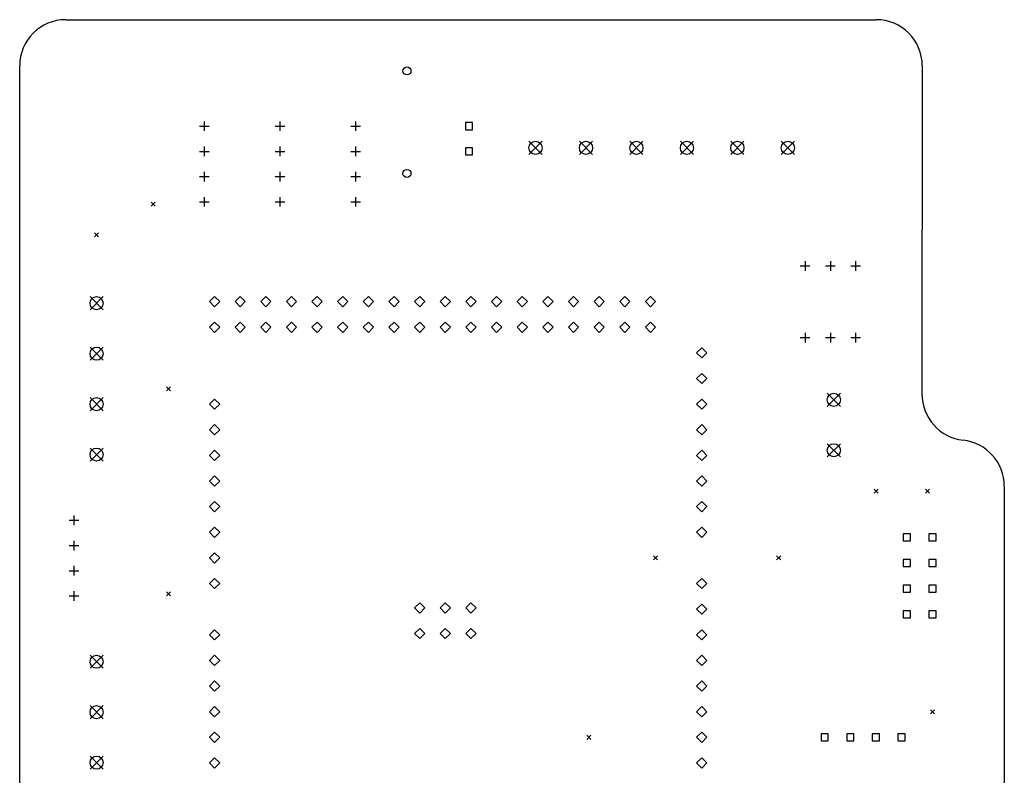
# Model space of a CAD drawing. Extents: x 101 to 200, y -172 to -22.
# Tile 5 of 5: x 103 to 200, y -97 to -22. Entities that reach past the tile are written whole.
import ezdxf

# ---------------------------------------------------------------- set-up
doc = ezdxf.new("R2010")
doc.units = 0
doc.layers.add('BLACK', color=7, linetype='CONTINUOUS')

msp = doc.modelspace()

# ---------------------------------------------------------------- linework, layer by layer
at = {"layer": 'BLACK', "linetype": 'CONTINUOUS'}
for p, q in [((107.299, -22.443), (187.563, -22.443)), ((102.727, -146.395), (102.727, -27.015)), ((192.135, -27.015), (192.107, -59.527)), ((120.54, -32.993), (121.49, -32.993)), ((121.015, -32.518), (121.015, -33.468)), ((128.031, -32.993), (128.981, -32.993)), ((128.506, -32.518), (128.506, -33.468)), ((135.522, -32.993), (136.472, -32.993)), ((135.997, -32.518), (135.997, -33.468)), ((147.583, -32.639), (146.876, -32.639)), ((146.876, -32.639), (146.876, -33.347)), ((147.583, -33.347), (147.583, -32.639)), ((146.876, -33.347), (147.583, -33.347)), ((121.015, -35.018), (121.015, -35.968)), ((128.506, -35.018), (128.506, -35.968)), ((135.997, -35.018), (135.997, -35.968)), ((153.171, -34.493), (154.471, -35.793)), ((154.471, -34.493), (153.171, -35.793)), ((158.171, -34.493), (159.471, -35.793)), ((159.471, -34.493), (158.171, -35.793)), ((163.171, -34.493), (164.471, -35.793)), ((164.471, -34.493), (163.171, -35.793)), ((168.171, -34.493), (169.471, -35.793)), ((169.471, -34.493), (168.171, -35.793)), ((173.171, -34.493), (174.471, -35.793)), ((174.471, -34.493), (173.171, -35.793)), ((178.171, -34.493), (179.471, -35.793)), ((179.471, -34.493), (178.171, -35.793)), ((120.54, -35.493), (121.49, -35.493)), ((128.031, -35.493), (128.981, -35.493)), ((135.522, -35.493), (136.472, -35.493)), ((147.583, -35.139), (146.876, -35.139)), ((146.876, -35.139), (146.876, -35.847)), ((146.876, -35.847), (147.583, -35.847)), ((147.583, -35.847), (147.583, -35.139)), ((120.54, -37.993), (121.49, -37.993)), ((121.015, -37.518), (121.015, -38.468)), ((128.031, -37.993), (128.981, -37.993)), ((128.506, -37.518), (128.506, -38.468)), ((135.522, -37.993), (136.472, -37.993)), ((135.997, -37.518), (135.997, -38.468)), ((115.735, -40.531), (116.135, -40.931)), ((116.135, -40.531), (115.735, -40.931)), ((120.54, -40.493), (121.49, -40.493)), ((121.015, -40.018), (121.015, -40.968)), ((128.031, -40.493), (128.981, -40.493)), ((128.506, -40.018), (128.506, -40.968)), ((135.522, -40.493), (136.472, -40.493)), ((135.997, -40.018), (135.997, -40.968)), ((110.147, -43.579), (110.547, -43.979)), ((110.547, -43.579), (110.147, -43.979)), ((180.531, -46.369), (180.531, -47.319)), ((183.031, -46.369), (183.031, -47.319)), ((185.531, -46.369), (185.531, -47.319)), ((180.056, -46.844), (181.006, -46.844)), ((182.556, -46.844), (183.506, -46.844)), ((185.056, -46.844), (186.006, -46.844)), ((109.697, -49.893), (110.997, -51.193)), ((110.997, -49.893), (109.697, -51.193)), ((122.031, -49.875), (121.523, -50.383)), ((121.523, -50.383), (122.031, -50.891)), ((122.539, -50.383), (122.031, -49.875)), ((122.031, -50.891), (122.539, -50.383)), ((124.571, -49.875), (124.063, -50.383)), ((124.063, -50.383), (124.571, -50.891)), ((125.079, -50.383), (124.571, -49.875)), ((124.571, -50.891), (125.079, -50.383)), ((127.111, -49.875), (126.603, -50.383)), ((126.603, -50.383), (127.111, -50.891)), ((127.619, -50.383), (127.111, -49.875)), ((127.111, -50.891), (127.619, -50.383)), ((129.651, -49.875), (129.143, -50.383)), ((129.143, -50.383), (129.651, -50.891)), ((130.159, -50.383), (129.651, -49.875)), ((129.651, -50.891), (130.159, -50.383)), ((132.191, -49.875), (131.683, -50.383)), ((131.683, -50.383), (132.191, -50.891)), ((132.699, -50.383), (132.191, -49.875)), ((132.191, -50.891), (132.699, -50.383)), ((134.731, -49.875), (134.223, -50.383)), ((134.223, -50.383), (134.731, -50.891)), ((135.239, -50.383), (134.731, -49.875)), ((134.731, -50.891), (135.239, -50.383)), ((137.271, -49.875), (136.763, -50.383)), ((136.763, -50.383), (137.271, -50.891)), ((137.779, -50.383), (137.271, -49.875)), ((137.271, -50.891), (137.779, -50.383)), ((139.811, -49.875), (139.303, -50.383)), ((139.303, -50.383), (139.811, -50.891)), ((140.319, -50.383), (139.811, -49.875)), ((139.811, -50.891), (140.319, -50.383)), ((142.351, -49.875), (141.843, -50.383)), ((141.843, -50.383), (142.351, -50.891)), ((142.859, -50.383), (142.351, -49.875)), ((142.351, -50.891), (142.859, -50.383)), ((144.891, -49.875), (144.383, -50.383)), ((144.383, -50.383), (144.891, -50.891)), ((145.399, -50.383), (144.891, -49.875)), ((144.891, -50.891), (145.399, -50.383)), ((147.431, -49.875), (146.923, -50.383)), ((146.923, -50.383), (147.431, -50.891)), ((147.939, -50.383), (147.431, -49.875)), ((147.431, -50.891), (147.939, -50.383)), ((149.971, -49.875), (149.463, -50.383)), ((149.463, -50.383), (149.971, -50.891)), ((150.479, -50.383), (149.971, -49.875)), ((149.971, -50.891), (150.479, -50.383)), ((152.511, -49.875), (152.003, -50.383)), ((152.003, -50.383), (152.511, -50.891)), ((153.019, -50.383), (152.511, -49.875)), ((152.511, -50.891), (153.019, -50.383)), ((155.051, -49.875), (154.543, -50.383)), ((154.543, -50.383), (155.051, -50.891)), ((155.559, -50.383), (155.051, -49.875)), ((155.051, -50.891), (155.559, -50.383)), ((157.591, -49.875), (157.083, -50.383)), ((157.083, -50.383), (157.591, -50.891)), ((158.099, -50.383), (157.591, -49.875)), ((157.591, -50.891), (158.099, -50.383)), ((160.131, -49.875), (159.623, -50.383)), ((159.623, -50.383), (160.131, -50.891)), ((160.639, -50.383), (160.131, -49.875)), ((160.131, -50.891), (160.639, -50.383)), ((162.671, -49.875), (162.163, -50.383)), ((162.163, -50.383), (162.671, -50.891)), ((163.179, -50.383), (162.671, -49.875)), ((162.671, -50.891), (163.179, -50.383)), ((165.211, -49.875), (164.703, -50.383)), ((164.703, -50.383), (165.211, -50.891)), ((165.719, -50.383), (165.211, -49.875)), ((165.211, -50.891), (165.719, -50.383)), ((122.031, -52.415), (121.523, -52.923)), ((122.539, -52.923), (122.031, -52.415)), ((124.571, -52.415), (124.063, -52.923)), ((125.079, -52.923), (124.571, -52.415)), ((127.111, -52.415), (126.603, -52.923)), ((127.619, -52.923), (127.111, -52.415)), ((129.651, -52.415), (129.143, -52.923)), ((130.159, -52.923), (129.651, -52.415)), ((132.191, -52.415), (131.683, -52.923)), ((132.699, -52.923), (132.191, -52.415)), ((134.731, -52.415), (134.223, -52.923)), ((135.239, -52.923), (134.731, -52.415)), ((137.271, -52.415), (136.763, -52.923)), ((137.779, -52.923), (137.271, -52.415)), ((139.811, -52.415), (139.303, -52.923)), ((140.319, -52.923), (139.811, -52.415)), ((142.351, -52.415), (141.843, -52.923)), ((142.859, -52.923), (142.351, -52.415)), ((144.891, -52.415), (144.383, -52.923)), ((145.399, -52.923), (144.891, -52.415)), ((147.431, -52.415), (146.923, -52.923)), ((147.939, -52.923), (147.431, -52.415)), ((149.971, -52.415), (149.463, -52.923)), ((150.479, -52.923), (149.971, -52.415)), ((152.511, -52.415), (152.003, -52.923)), ((153.019, -52.923), (152.511, -52.415)), ((155.051, -52.415), (154.543, -52.923)), ((155.559, -52.923), (155.051, -52.415)), ((157.591, -52.415), (157.083, -52.923)), ((158.099, -52.923), (157.591, -52.415)), ((160.131, -52.415), (159.623, -52.923)), ((160.639, -52.923), (160.131, -52.415)), ((162.671, -52.415), (162.163, -52.923)), ((163.179, -52.923), (162.671, -52.415)), ((165.211, -52.415), (164.703, -52.923)), ((165.719, -52.923), (165.211, -52.415)), ((121.523, -52.923), (122.031, -53.431)), ((122.031, -53.431), (122.539, -52.923)), ((124.063, -52.923), (124.571, -53.431)), ((124.571, -53.431), (125.079, -52.923)), ((126.603, -52.923), (127.111, -53.431)), ((127.111, -53.431), (127.619, -52.923)), ((129.143, -52.923), (129.651, -53.431)), ((129.651, -53.431), (130.159, -52.923)), ((131.683, -52.923), (132.191, -53.431)), ((132.191, -53.431), (132.699, -52.923)), ((134.223, -52.923), (134.731, -53.431)), ((134.731, -53.431), (135.239, -52.923)), ((136.763, -52.923), (137.271, -53.431)), ((137.271, -53.431), (137.779, -52.923)), ((139.303, -52.923), (139.811, -53.431)), ((139.811, -53.431), (140.319, -52.923)), ((141.843, -52.923), (142.351, -53.431)), ((142.351, -53.431), (142.859, -52.923)), ((144.383, -52.923), (144.891, -53.431)), ((144.891, -53.431), (145.399, -52.923)), ((146.923, -52.923), (147.431, -53.431)), ((147.431, -53.431), (147.939, -52.923)), ((149.463, -52.923), (149.971, -53.431)), ((149.971, -53.431), (150.479, -52.923)), ((152.003, -52.923), (152.511, -53.431)), ((152.511, -53.431), (153.019, -52.923)), ((154.543, -52.923), (155.051, -53.431)), ((155.051, -53.431), (155.559, -52.923)), ((157.083, -52.923), (157.591, -53.431)), ((157.591, -53.431), (158.099, -52.923)), ((159.623, -52.923), (160.131, -53.431)), ((160.131, -53.431), (160.639, -52.923)), ((162.163, -52.923), (162.671, -53.431)), ((162.671, -53.431), (163.179, -52.923)), ((164.703, -52.923), (165.211, -53.431)), ((165.211, -53.431), (165.719, -52.923)), ((180.531, -53.481), (180.531, -54.431)), ((183.031, -53.481), (183.031, -54.431)), ((185.531, -53.481), (185.531, -54.431)), ((180.056, -53.956), (181.006, -53.956)), ((182.556, -53.956), (183.506, -53.956)), ((185.056, -53.956), (186.006, -53.956)), ((109.697, -54.893), (110.997, -56.193)), ((110.997, -54.893), (109.697, -56.193)), ((170.291, -54.955), (169.783, -55.463)), ((169.783, -55.463), (170.291, -55.971)), ((170.799, -55.463), (170.291, -54.955)), ((170.291, -55.971), (170.799, -55.463)), ((170.291, -57.495), (169.783, -58.003)), ((170.799, -58.003), (170.291, -57.495)), ((169.783, -58.003), (170.291, -58.511)), ((170.291, -58.511), (170.799, -58.003)), ((117.259, -58.819), (117.659, -59.219)), ((117.659, -58.819), (117.259, -59.219)), ((182.731, -59.465), (184.031, -60.765)), ((184.031, -59.465), (182.731, -60.765)), ((109.697, -59.893), (110.997, -61.193)), ((110.997, -59.893), (109.697, -61.193)), ((122.031, -60.035), (121.523, -60.543)), ((122.539, -60.543), (122.031, -60.035)), ((170.291, -60.035), (169.783, -60.543)), ((170.799, -60.543), (170.291, -60.035)), ((121.523, -60.543), (122.031, -61.051)), ((122.031, -61.051), (122.539, -60.543)), ((169.783, -60.543), (170.291, -61.051)), ((170.291, -61.051), (170.799, -60.543)), ((122.031, -62.575), (121.523, -63.083)), ((121.523, -63.083), (122.031, -63.591)), ((122.539, -63.083), (122.031, -62.575)), ((122.031, -63.591), (122.539, -63.083)), ((170.291, -62.575), (169.783, -63.083)), ((169.783, -63.083), (170.291, -63.591)), ((170.799, -63.083), (170.291, -62.575)), ((170.291, -63.591), (170.799, -63.083)), ((109.697, -64.893), (110.997, -66.193)), ((110.997, -64.893), (109.697, -66.193)), ((122.031, -65.115), (121.523, -65.623)), ((122.539, -65.623), (122.031, -65.115)), ((170.291, -65.115), (169.783, -65.623)), ((170.799, -65.623), (170.291, -65.115)), ((182.731, -64.465), (184.031, -65.765)), ((184.031, -64.465), (182.731, -65.765)), ((121.523, -65.623), (122.031, -66.131)), ((122.031, -66.131), (122.539, -65.623)), ((169.783, -65.623), (170.291, -66.131)), ((170.291, -66.131), (170.799, -65.623)), ((122.031, -67.655), (121.523, -68.163)), ((121.523, -68.163), (122.031, -68.671)), ((122.539, -68.163), (122.031, -67.655)), ((122.031, -68.671), (122.539, -68.163)), ((170.291, -67.655), (169.783, -68.163)), ((169.783, -68.163), (170.291, -68.671)), ((170.799, -68.163), (170.291, -67.655)), ((170.291, -68.671), (170.799, -68.163)), ((187.363, -68.979), (187.763, -69.379)), ((187.763, -68.979), (187.363, -69.379)), ((192.443, -68.979), (192.843, -69.379)), ((192.843, -68.979), (192.443, -69.379)), ((200.263, -68.671), (200.263, -146.395)), ((122.031, -70.195), (121.523, -70.703)), ((122.539, -70.703), (122.031, -70.195)), ((170.291, -70.195), (169.783, -70.703)), ((170.799, -70.703), (170.291, -70.195)), ((121.523, -70.703), (122.031, -71.211)), ((122.031, -71.211), (122.539, -70.703)), ((169.783, -70.703), (170.291, -71.211)), ((170.291, -71.211), (170.799, -70.703)), ((107.622, -72.058), (108.572, -72.058)), ((108.097, -71.583), (108.097, -72.533)), ((122.031, -72.735), (121.523, -73.243)), ((122.539, -73.243), (122.031, -72.735)), ((170.291, -72.735), (169.783, -73.243)), ((170.799, -73.243), (170.291, -72.735)), ((108.097, -74.083), (108.097, -75.033)), ((121.523, -73.243), (122.031, -73.751)), ((122.031, -73.751), (122.539, -73.243)), ((169.783, -73.243), (170.291, -73.751)), ((170.291, -73.751), (170.799, -73.243)), ((190.965, -73.397), (190.257, -73.397)), ((190.257, -73.397), (190.257, -74.105)), ((190.257, -74.105), (190.965, -74.105)), ((190.965, -74.105), (190.965, -73.397)), ((193.505, -73.397), (192.797, -73.397)), ((192.797, -73.397), (192.797, -74.105)), ((192.797, -74.105), (193.505, -74.105)), ((193.505, -74.105), (193.505, -73.397)), ((107.622, -74.558), (108.572, -74.558)), ((122.031, -75.275), (121.523, -75.783)), ((121.523, -75.783), (122.031, -76.291)), ((122.539, -75.783), (122.031, -75.275)), ((122.031, -76.291), (122.539, -75.783)), ((165.519, -75.583), (165.919, -75.983)), ((165.919, -75.583), (165.519, -75.983)), ((177.711, -75.583), (178.111, -75.983)), ((178.111, -75.583), (177.711, -75.983)), ((190.965, -75.937), (190.257, -75.937)), ((190.257, -75.937), (190.257, -76.645)), ((190.965, -76.645), (190.965, -75.937)), ((193.505, -75.937), (192.797, -75.937)), ((192.797, -75.937), (192.797, -76.645)), ((193.505, -76.645), (193.505, -75.937)), ((108.097, -76.583), (108.097, -77.533)), ((190.257, -76.645), (190.965, -76.645)), ((192.797, -76.645), (193.505, -76.645)), ((107.622, -77.058), (108.572, -77.058)), ((122.031, -77.815), (121.523, -78.323)), ((122.539, -78.323), (122.031, -77.815)), ((170.291, -77.815), (169.783, -78.323)), ((170.799, -78.323), (170.291, -77.815)), ((121.523, -78.323), (122.031, -78.831)), ((122.031, -78.831), (122.539, -78.323)), ((169.783, -78.323), (170.291, -78.831)), ((170.291, -78.831), (170.799, -78.323)), ((190.965, -78.477), (190.257, -78.477)), ((190.257, -78.477), (190.257, -79.185)), ((190.965, -79.185), (190.965, -78.477)), ((193.505, -78.477), (192.797, -78.477)), ((192.797, -78.477), (192.797, -79.185)), ((193.505, -79.185), (193.505, -78.477)), ((107.622, -79.558), (108.572, -79.558)), ((108.097, -79.083), (108.097, -80.033)), ((117.259, -79.139), (117.659, -79.539)), ((117.659, -79.139), (117.259, -79.539)), ((190.257, -79.185), (190.965, -79.185)), ((192.797, -79.185), (193.505, -79.185)), ((142.351, -80.228), (141.843, -80.736)), ((141.843, -80.736), (142.351, -81.244)), ((142.859, -80.736), (142.351, -80.228)), ((142.351, -81.244), (142.859, -80.736)), ((144.891, -80.228), (144.383, -80.736)), ((144.383, -80.736), (144.891, -81.244)), ((145.399, -80.736), (144.891, -80.228)), ((144.891, -81.244), (145.399, -80.736)), ((147.431, -80.228), (146.923, -80.736)), ((146.923, -80.736), (147.431, -81.244)), ((147.939, -80.736), (147.431, -80.228)), ((147.431, -81.244), (147.939, -80.736)), ((170.291, -80.355), (169.783, -80.863)), ((169.783, -80.863), (170.291, -81.371)), ((170.799, -80.863), (170.291, -80.355)), ((170.291, -81.371), (170.799, -80.863)), ((190.965, -81.017), (190.257, -81.017)), ((190.257, -81.017), (190.257, -81.725)), ((190.257, -81.725), (190.965, -81.725)), ((190.965, -81.725), (190.965, -81.017)), ((193.505, -81.017), (192.797, -81.017)), ((192.797, -81.017), (192.797, -81.725)), ((192.797, -81.725), (193.505, -81.725)), ((193.505, -81.725), (193.505, -81.017)), ((122.031, -82.895), (121.523, -83.403)), ((122.539, -83.403), (122.031, -82.895)), ((142.351, -82.768), (141.843, -83.276)), ((142.859, -83.276), (142.351, -82.768)), ((144.891, -82.768), (144.383, -83.276)), ((145.399, -83.276), (144.891, -82.768)), ((147.431, -82.768), (146.923, -83.276)), ((147.939, -83.276), (147.431, -82.768)), ((170.291, -82.895), (169.783, -83.403)), ((170.799, -83.403), (170.291, -82.895)), ((121.523, -83.403), (122.031, -83.911)), ((122.031, -83.911), (122.539, -83.403)), ((141.843, -83.276), (142.351, -83.784)), ((142.351, -83.784), (142.859, -83.276)), ((144.383, -83.276), (144.891, -83.784)), ((144.891, -83.784), (145.399, -83.276)), ((146.923, -83.276), (147.431, -83.784)), ((147.431, -83.784), (147.939, -83.276)), ((169.783, -83.403), (170.291, -83.911)), ((170.291, -83.911), (170.799, -83.403)), ((109.697, -85.423), (110.997, -86.723)), ((110.997, -85.423), (109.697, -86.723)), ((122.031, -85.435), (121.523, -85.943)), ((122.539, -85.943), (122.031, -85.435)), ((170.291, -85.435), (169.783, -85.943)), ((170.799, -85.943), (170.291, -85.435)), ((121.523, -85.943), (122.031, -86.451)), ((122.031, -86.451), (122.539, -85.943)), ((169.783, -85.943), (170.291, -86.451)), ((170.291, -86.451), (170.799, -85.943)), ((122.031, -87.975), (121.523, -88.483)), ((121.523, -88.483), (122.031, -88.991)), ((122.539, -88.483), (122.031, -87.975)), ((122.031, -88.991), (122.539, -88.483)), ((170.291, -87.975), (169.783, -88.483)), ((169.783, -88.483), (170.291, -88.991)), ((170.799, -88.483), (170.291, -87.975)), ((170.291, -88.991), (170.799, -88.483)), ((109.697, -90.423), (110.997, -91.723)), ((110.997, -90.423), (109.697, -91.723)), ((122.031, -90.515), (121.523, -91.023)), ((122.539, -91.023), (122.031, -90.515)), ((170.291, -90.515), (169.783, -91.023)), ((170.799, -91.023), (170.291, -90.515)), ((121.523, -91.023), (122.031, -91.531)), ((122.031, -91.531), (122.539, -91.023)), ((169.783, -91.023), (170.291, -91.531)), ((170.291, -91.531), (170.799, -91.023)), ((192.951, -90.823), (193.351, -91.223)), ((193.351, -90.823), (192.951, -91.223)), ((122.031, -93.055), (121.523, -93.563)), ((121.523, -93.563), (122.031, -94.071)), ((122.539, -93.563), (122.031, -93.055)), ((122.031, -94.071), (122.539, -93.563)), ((158.915, -93.363), (159.315, -93.763)), ((159.315, -93.363), (158.915, -93.763)), ((170.291, -93.055), (169.783, -93.563)), ((169.783, -93.563), (170.291, -94.071)), ((170.799, -93.563), (170.291, -93.055)), ((170.291, -94.071), (170.799, -93.563)), ((182.817, -93.209), (182.109, -93.209)), ((182.109, -93.209), (182.109, -93.917)), ((182.817, -93.917), (182.817, -93.209)), ((185.357, -93.209), (184.649, -93.209)), ((184.649, -93.209), (184.649, -93.917)), ((185.357, -93.917), (185.357, -93.209)), ((187.897, -93.209), (187.189, -93.209)), ((187.189, -93.209), (187.189, -93.917)), ((187.897, -93.917), (187.897, -93.209)), ((190.437, -93.209), (189.729, -93.209)), ((189.729, -93.209), (189.729, -93.917)), ((190.437, -93.917), (190.437, -93.209)), ((182.109, -93.917), (182.817, -93.917)), ((184.649, -93.917), (185.357, -93.917)), ((187.189, -93.917), (187.897, -93.917)), ((189.729, -93.917), (190.437, -93.917)), ((109.697, -95.423), (110.997, -96.723)), ((110.997, -95.423), (109.697, -96.723)), ((122.031, -95.595), (121.523, -96.103)), ((121.523, -96.103), (122.031, -96.611)), ((122.539, -96.103), (122.031, -95.595)), ((122.031, -96.611), (122.539, -96.103)), ((170.291, -95.595), (169.783, -96.103)), ((169.783, -96.103), (170.291, -96.611)), ((170.799, -96.103), (170.291, -95.595)), ((170.291, -96.611), (170.799, -96.103))]:
    msp.add_line(p, q, dxfattribs=at)
at = {"layer": 'BLACK'}
for centre, radius in [((141.089, -27.523), 0.4), ((153.821, -35.143), 0.65), ((158.821, -35.143), 0.65), ((163.821, -35.143), 0.65), ((168.821, -35.143), 0.65), ((173.821, -35.143), 0.65), ((178.821, -35.143), 0.65), ((141.089, -37.683), 0.4), ((110.347, -50.543), 0.65), ((110.347, -55.543), 0.65), ((183.381, -60.115), 0.65), ((110.347, -60.543), 0.65), ((110.347, -65.543), 0.65), ((183.381, -65.115), 0.65), ((110.347, -86.073), 0.65), ((110.347, -91.073), 0.65), ((110.347, -96.073), 0.65)]:
    msp.add_circle(centre, radius, dxfattribs=at)
for centre, radius, start, end in [((107.299, -27.015), 4.572, 90, 180), ((187.563, -27.015), 4.572, 0, 90), ((196.704, -59.552), 4.597, -180.308, -96.3398), ((195.687, -68.671), 4.576, -0.00125, 83.6139)]:
    msp.add_arc(centre, radius, start, end, dxfattribs=at)

doc.saveas('drawing.dxf')
